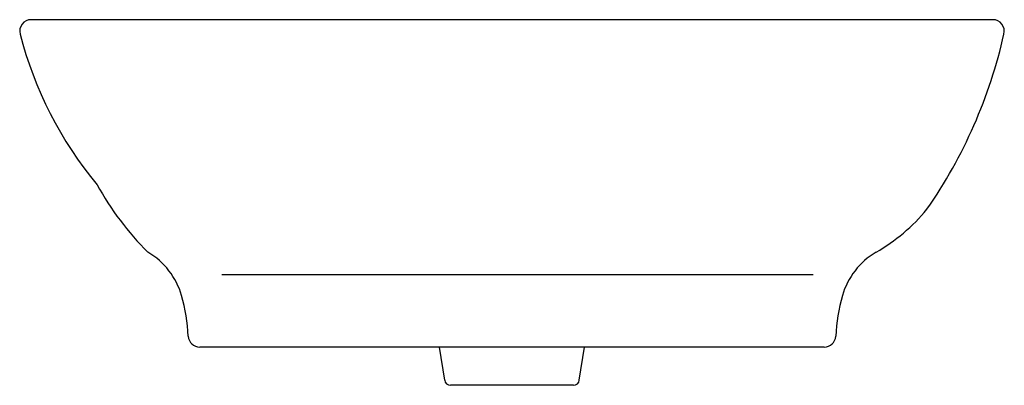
# Model space of a CAD drawing. Header units: millimetres. Extents: x -0.258 to 0.258, y -0.096 to 0.096.
import ezdxf

# ---------------------------------------------------------------- set-up
doc = ezdxf.new("R2010")
doc.units = ezdxf.units.MM
doc.layers.add('BLOCKS', color=3, linetype='Continuous')

msp = doc.modelspace()

# ---------------------------------------------------------------- linework, layer by layer
at = {"layer": 'BLOCKS'}
for p, q in [((0.2519664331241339, 0.09579105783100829), (-0.2519664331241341, 0.09579105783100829)), ((-0.1520933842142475, -0.03770862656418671), (0.1578637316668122, -0.03770862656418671)), ((0.1636221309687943, -0.07576645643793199), (-0.1636221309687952, -0.07576645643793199)), ((-0.0352466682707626, -0.09306101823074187), (-0.03797294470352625, -0.07576645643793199)), ((0.03524666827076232, -0.09306101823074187), (0.03797294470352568, -0.07576645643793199)), ((0.03225883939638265, -0.09579105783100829), (-0.03225883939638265, -0.09579105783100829))]:
    msp.add_line(p, q, dxfattribs=at)
for centre, radius, start, end in [((-0.2519664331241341, 0.08979105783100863), 0.006000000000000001, 90, 194.5212880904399), ((0.2519664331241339, 0.08979105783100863), 0.006000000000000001, 345.4787119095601, 90), ((-0.06023139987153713, 0.1394531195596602), 0.2040622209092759, 194.5212880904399, 219.6149655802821), ((0.003588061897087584, 0.1451875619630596), 0.2604776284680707, 325.1811198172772, 347.3820788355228), ((-0.07787693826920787, 0.08653970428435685), 0.1594841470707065, 208.9516878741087, 224.9307137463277), ((0.1410282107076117, 0.05969770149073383), 0.09917852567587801, 300.1121831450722, 320.3850344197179), ((-0.2100322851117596, -0.05928225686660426), 0.03836344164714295, 15.83725627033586, 59.88781685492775), ((0.2100322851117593, -0.05928225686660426), 0.03836344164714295, 120.1121831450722, 164.1627437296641), ((-0.2652459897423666, -0.07494494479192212), 0.09575571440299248, 2.917121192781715, 15.83725627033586), ((0.2652459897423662, -0.07494494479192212), 0.09575571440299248, 164.1627437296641, 177.0828788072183), ((-0.1636221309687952, -0.06976645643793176), 0.006000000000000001, 182.9171211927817, 270), ((0.1636221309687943, -0.06976645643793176), 0.006000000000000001, 270, 357.0828788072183), ((-0.03225883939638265, -0.09279105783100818), 0.003, 185.1628477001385, 270), ((0.03225883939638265, -0.09279105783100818), 0.003, 270, 354.8371522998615)]:
    msp.add_arc(centre, radius, start, end, dxfattribs=at)

doc.saveas('drawing.dxf')
